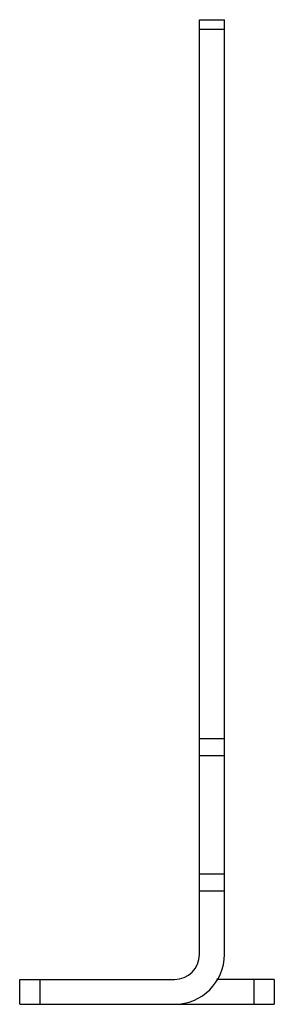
# Model space of a CAD drawing. Header units: millimetres. Extents: x 29.8 to 55.3, y 9.8 to 108.5.
import ezdxf

# ---------------------------------------------------------------- set-up
doc = ezdxf.new("R2010")
doc.units = ezdxf.units.MM
doc.header["$LTSCALE"] = 7.707326
doc.layers.get('0').update_dxf_attribs({"linetype": 'CONTINUOUS'})

msp = doc.modelspace()

# ---------------------------------------------------------------- linework, layer by layer
at = {"color": 7, "linetype": 'Continuous'}
for p, q in [((47.775, 14.769), (47.775, 108.469)), ((47.775, 108.469), (50.275, 108.469)), ((50.275, 14.769), (50.275, 108.469)), ((50.275, 107.469), (47.775, 107.469)), ((47.775, 36.414), (50.275, 36.414)), ((50.275, 34.682), (47.775, 34.682)), ((47.775, 22.846), (50.275, 22.846)), ((50.275, 21.114), (47.775, 21.114)), ((29.775, 12.269), (45.275, 12.269)), ((29.775, 9.769), (29.775, 12.269)), ((31.775, 12.269), (31.775, 9.769)), ((55.275, 12.269), (49.481, 12.269)), ((53.275, 9.769), (53.275, 12.269)), ((55.275, 12.269), (55.275, 9.769)), ((29.775, 9.769), (45.275, 9.769)), ((45.775, 9.769), (55.275, 9.769))]:
    msp.add_line(p, q, dxfattribs=at)
for radius in [5, 2.5]:
    msp.add_arc((45.275, 14.769), radius, 270, 360, dxfattribs=at)

doc.saveas('drawing.dxf')
